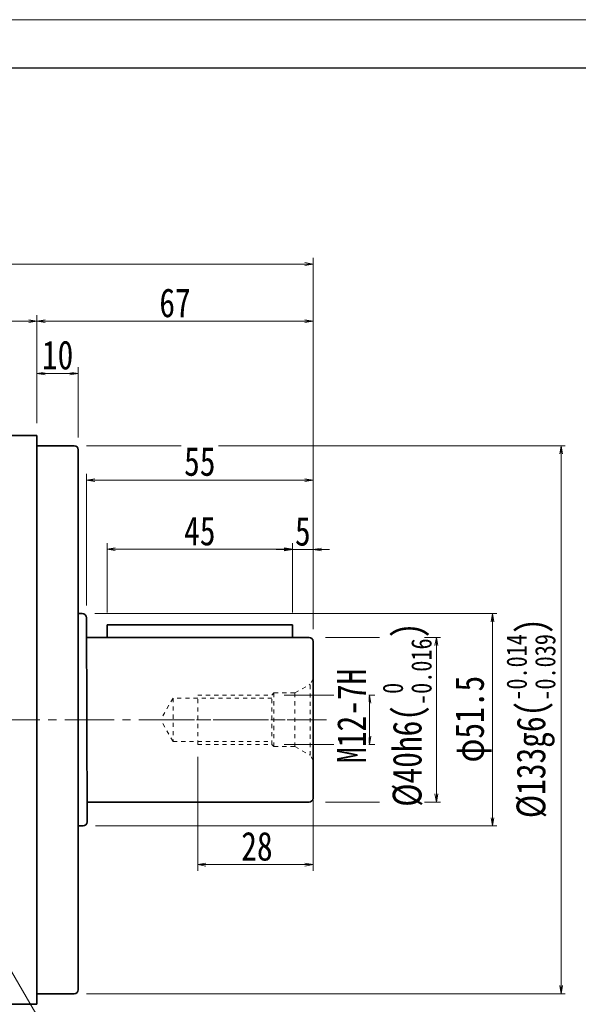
# Model space of a CAD drawing. Header units: millimetres. Extents: x -4 to 990, y 0 to 700.
# Tile 5 of 6: x 360 to 495, y 461 to 700. Entities that reach past the tile are written whole.
import ezdxf

# ---------------------------------------------------------------- set-up
doc = ezdxf.new("R2010")
doc.units = ezdxf.units.MM
doc.linetypes.add('点画线', pattern=[18, 12, -2, 2, -2])
doc.linetypes.add('虚线', pattern=[2, 1, -1])
for name, color, linetype, lineweight in [('中心线层', 1, '点画线', 18), ('图框_外框线', 7, 'Continuous', 18), ('尺寸线层', 3, 'Continuous', 18), ('粗实线层', 7, 'Continuous', 35)]:
    doc.layers.add(name, color=color, linetype=linetype, lineweight=lineweight)
doc.styles.add('宋体', font='SimSun.ttf', dxfattribs={"width": 0.8})
doc.dimstyles.new('A水平标注$0', dxfattribs={"dimtxt": 3.5, "dimasz": 2, "dimexe": 1.5, "dimexo": 3, "dimgap": 1.1, "dimtad": 1, "dimtoh": 1, "dimdec": 4, "dimdsep": 46, "dimtxsty": '宋体', "dimblk": 'OPEN', "dimcen": 3, "dimclrd": 3, "dimclre": 3, "dimclrt": 6, "dimadec": 0, "dimazin": 0, "dimtm": 1e-09, "dimtfac": 1, "dimtdec": 4, "dimtix": 1, "dimtmove": 0, "dimatfit": 3, "dimldrblk": 'OPEN', "dimfxl": 1, "dimtfill": 1, "dimtfillclr": 256, "dimlwd": 13, "dimlwe": 13, "dimarcsym": 0})
doc.dimstyles.new('D直径标注φ25', dxfattribs={"dimtxt": 3.5, "dimasz": 2, "dimexe": 1, "dimexo": 3, "dimtad": 1, "dimtoh": 1, "dimdec": 1, "dimdsep": 46, "dimtxsty": '宋体', "dimblk": 'OPEN', "dimcen": 3, "dimclrd": 3, "dimclre": 3, "dimclrt": 130, "dimadec": 0, "dimazin": 0, "dimtm": 1e-09, "dimtfac": 1, "dimtdec": 1, "dimtmove": 0, "dimatfit": 0, "dimldrblk": 'OPEN', "dimfxl": 1, "dimtfill": 1, "dimtfillclr": 256, "dimlwd": 13, "dimlwe": 13, "dimarcsym": 0})
doc.dimstyles.new('螺孔(M8-7H)', dxfattribs={"dimtxt": 3.5, "dimasz": 2, "dimexe": 1.25, "dimexo": 3, "dimtad": 1, "dimtoh": 1, "dimdec": 4, "dimdsep": 46, "dimtxsty": '宋体', "dimblk": 'OPEN', "dimcen": 3, "dimclrd": 3, "dimclre": 3, "dimclrt": 2, "dimadec": 0, "dimazin": 0, "dimtm": 1e-09, "dimtfac": 1, "dimtdec": 4, "dimtmove": 0, "dimatfit": 3, "dimldrblk": 'OPEN', "dimfxl": 1, "dimtfill": 1, "dimtfillclr": 256, "dimlwd": 9, "dimlwe": 9, "dimarcsym": 0})

# ---------------------------------------------------------------- blocks, each defined once
blk = doc.blocks.new('_Open')
at = {"color": 0, "linetype": 'ByBlock', "lineweight": -2}
for p, q in [((-1, 0.17), (0, 0)), ((-1, -0.17), (0, 0)), ((0, 0), (-1, 0))]:
    blk.add_line(p, q, dxfattribs=at)
blk = doc.blocks.new('*D10')
at = {"layer": 'Defpoints', "color": 0, "transparency": 16777216}
for p in [(363.92, 627.1), (243.92, 599.38), (363.92, 599.38)]:
    blk.add_point(p, dxfattribs=at)
at = {"layer": '尺寸线层', "color": 3, "lineweight": 13, "transparency": 16777216}
for p, q in [((243.92, 602.38), (243.92, 628.6)), ((363.92, 602.38), (363.92, 628.6)), ((245.92, 627.1), (361.92, 627.1))]:
    blk.add_line(p, q, dxfattribs=at)
at = {"layer": '尺寸线层', "color": 3, "lineweight": 13, "transparency": 16777216, "xscale": 2, "yscale": 2, "zscale": 2, "rotation": 180}
blk.add_blockref('_Open', (243.92, 627.1), dxfattribs=at)
at = {"layer": '尺寸线层', "color": 3, "lineweight": 13, "transparency": 16777216, "xscale": 2, "yscale": 2, "zscale": 2}
blk.add_blockref('_Open', (363.92, 627.1), dxfattribs=at)
at = {"layer": '尺寸线层', "color": 6, "transparency": 16777216, "insert": (303.92, 631.52), "char_height": 7, "attachment_point": 5, "style": '宋体', "bg_fill": 3, "box_fill_scale": 1.1, "bg_fill_color": 257, "bg_fill_transparency": 0}
blk.add_mtext('120', dxfattribs=at)
blk = doc.blocks.new('*D12')
at = {"layer": 'Defpoints', "color": 0, "transparency": 16777216}
for p in [(373.92, 614.43), (363.92, 599.38), (373.92, 595.88)]:
    blk.add_point(p, dxfattribs=at)
at = {"layer": '尺寸线层', "color": 3, "lineweight": 13, "transparency": 16777216}
for p, q in [((363.92, 602.38), (363.92, 615.93)), ((365.92, 614.43), (371.92, 614.43)), ((373.92, 598.88), (373.92, 615.93))]:
    blk.add_line(p, q, dxfattribs=at)
at = {"layer": '尺寸线层', "color": 3, "lineweight": 13, "transparency": 16777216, "xscale": 2, "yscale": 2, "zscale": 2, "rotation": 180}
blk.add_blockref('_Open', (363.92, 614.43), dxfattribs=at)
at = {"layer": '尺寸线层', "color": 3, "lineweight": 13, "transparency": 16777216, "xscale": 2, "yscale": 2, "zscale": 2}
blk.add_blockref('_Open', (373.92, 614.43), dxfattribs=at)
at = {"layer": '尺寸线层', "color": 6, "transparency": 16777216, "insert": (368.92, 618.85), "char_height": 7, "attachment_point": 5, "style": '宋体', "bg_fill": 3, "box_fill_scale": 1.1, "bg_fill_color": 257, "bg_fill_transparency": 0}
blk.add_mtext('10', dxfattribs=at)
blk = doc.blocks.new('*D13')
at = {"layer": 'Defpoints', "color": 0, "transparency": 16777216}
for p in [(430.92, 640.98), (176.92, 549.38), (430.92, 549.38)]:
    blk.add_point(p, dxfattribs=at)
at = {"layer": '尺寸线层', "color": 3, "lineweight": 13, "transparency": 16777216}
for p, q in [((176.92, 552.38), (176.92, 642.48)), ((178.92, 640.98), (428.92, 640.98)), ((430.92, 552.38), (430.92, 642.48))]:
    blk.add_line(p, q, dxfattribs=at)
at = {"layer": '尺寸线层', "color": 3, "lineweight": 13, "transparency": 16777216, "xscale": 2, "yscale": 2, "zscale": 2, "rotation": 180}
blk.add_blockref('_Open', (176.92, 640.98), dxfattribs=at)
at = {"layer": '尺寸线层', "color": 3, "lineweight": 13, "transparency": 16777216, "xscale": 2, "yscale": 2, "zscale": 2}
blk.add_blockref('_Open', (430.92, 640.98), dxfattribs=at)
at = {"layer": '尺寸线层', "color": 6, "transparency": 16777216, "insert": (303.92, 645.36), "char_height": 7, "attachment_point": 5, "style": '宋体', "bg_fill": 3, "box_fill_scale": 1.1, "bg_fill_color": 257, "bg_fill_transparency": 0}
blk.add_mtext('254', dxfattribs=at)
blk = doc.blocks.new('*D17')
at = {"layer": 'Defpoints', "color": 0, "transparency": 16777216}
for p in [(372.92, 596.88), (372.92, 463.88), (491.08, 463.88)]:
    blk.add_point(p, dxfattribs=at)
at = {"layer": '尺寸线层', "color": 3, "lineweight": 13, "transparency": 16777216}
for p, q in [((375.92, 596.88), (492.08, 596.88)), ((491.08, 594.88), (491.08, 465.88)), ((375.92, 463.88), (492.08, 463.88))]:
    blk.add_line(p, q, dxfattribs=at)
at = {"layer": '尺寸线层', "color": 3, "lineweight": 13, "transparency": 16777216, "xscale": 2, "yscale": 2, "zscale": 2}
for p, rotation in [((491.08, 596.88), 90), ((491.08, 463.88), 270)]:
    blk.add_blockref('_Open', p, dxfattribs=dict(at, rotation=rotation))
at = {"layer": '尺寸线层', "color": 130, "transparency": 16777216, "insert": (483.76, 530.74), "char_height": 7, "attachment_point": 5, "rotation": 90, "style": '宋体', "bg_fill": 3, "box_fill_scale": 1.1, "bg_fill_color": 257, "bg_fill_transparency": 0}
blk.add_mtext('{\\A1;\\A1;%%C133g6({\\H0.707107x;\\S-0.014^ -0.039;})}', dxfattribs=at)
blk = doc.blocks.new('*D29')
at = {"layer": 'Defpoints', "color": 0, "transparency": 16777216}
for p in [(430.92, 550.38), (430.92, 510.38)]:
    blk.add_point(p, dxfattribs=at)
at = {"layer": '尺寸线层', "color": 3, "lineweight": 13, "transparency": 16777216}
for p, q in [((433.92, 550.38), (461.82, 550.38)), ((460.82, 512.38), (460.82, 548.38)), ((433.92, 510.38), (461.82, 510.38))]:
    blk.add_line(p, q, dxfattribs=at)
at = {"layer": '尺寸线层', "color": 3, "lineweight": 13, "transparency": 16777216, "xscale": 2, "yscale": 2, "zscale": 2}
for p, rotation in [((460.82, 550.38), 90), ((460.82, 510.38), 270)]:
    blk.add_blockref('_Open', p, dxfattribs=dict(at, rotation=rotation))
at = {"layer": '尺寸线层', "color": 130, "transparency": 16777216, "insert": (453.72, 531.6), "char_height": 7, "attachment_point": 5, "rotation": 90, "style": '宋体', "bg_fill": 3, "box_fill_scale": 1.1, "bg_fill_color": 257, "bg_fill_transparency": 0}
blk.add_mtext('{\\A1;\\A1;%%C40h6({\\H0.707107x;\\S 0^ -0.016;})}', dxfattribs=at)
at = {"layer": 'Defpoints', "color": 0, "transparency": 16777216}
blk.add_point((460.82, 550.38), dxfattribs=at)
blk = doc.blocks.new('*D30')
at = {"layer": 'Defpoints', "color": 0}
for p in [(374.92, 556.13), (474.46, 556.13), (375.09, 504.62)]:
    blk.add_point(p, dxfattribs=at)
at = {"layer": '尺寸线层', "color": 3, "lineweight": 13}
for p, q in [((377.92, 556.13), (475.46, 556.13)), ((474.46, 506.62), (474.46, 554.13)), ((378.09, 504.62), (475.46, 504.62))]:
    blk.add_line(p, q, dxfattribs=at)
at = {"layer": '尺寸线层', "color": 3, "lineweight": 13, "xscale": 2, "yscale": 2, "zscale": 2}
for p, rotation in [((474.46, 556.13), 90), ((474.46, 504.62), 270)]:
    blk.add_blockref('_Open', p, dxfattribs=dict(at, rotation=rotation))
at = {"layer": '尺寸线层', "color": 130, "insert": (469.8, 530.53), "char_height": 7, "attachment_point": 5, "rotation": 90, "style": '宋体', "bg_fill": 3, "box_fill_scale": 1.1, "bg_fill_color": 257, "bg_fill_transparency": 0}
blk.add_mtext('φ51.5', dxfattribs=at)
blk = doc.blocks.new('*D31')
at = {"layer": 'Defpoints', "color": 0, "transparency": 16777216}
for p in [(420.92, 536.38), (420.92, 524.38), (444.62, 524.38)]:
    blk.add_point(p, dxfattribs=at)
at = {"layer": '尺寸线层', "color": 3, "lineweight": 9, "transparency": 16777216}
for p, q in [((423.92, 536.38), (445.87, 536.38)), ((444.62, 534.38), (444.62, 526.38)), ((423.92, 524.38), (445.87, 524.38))]:
    blk.add_line(p, q, dxfattribs=at)
at = {"layer": '尺寸线层', "color": 3, "lineweight": 9, "transparency": 16777216, "xscale": 2, "yscale": 2, "zscale": 2}
for p, rotation in [((444.62, 536.38), 90), ((444.62, 524.38), 270)]:
    blk.add_blockref('_Open', p, dxfattribs=dict(at, rotation=rotation))
at = {"layer": '尺寸线层', "color": 2, "transparency": 16777216, "insert": (440.22, 531.34), "char_height": 7, "attachment_point": 5, "rotation": 90, "style": '宋体', "bg_fill": 3, "box_fill_scale": 1.1, "bg_fill_color": 257, "bg_fill_transparency": 0}
blk.add_mtext('M12-7H', dxfattribs=at)
blk = doc.blocks.new('M12螺纹中心孔_3')
at = {"layer": '中心线层', "linetype": '点画线', "lineweight": 18}
blk.add_line((40.79, 0), (-3.25, 0), dxfattribs=at)
at = {"layer": '粗实线层', "color": 6, "linetype": '虚线', "lineweight": 18}
for p, q in [((0, -9.9), (0, 9.9)), ((0, 9.9), (0.74, 8.61)), ((4.4, 6.5), (0.74, 8.61)), ((0.74, -8.61), (0.74, 8.61)), ((9.5, 6.5), (4.4, 6.5)), ((4.4, -6.5), (4.4, 6.5)), ((10, 6), (9.5, 6.5)), ((9.5, -6.5), (9.5, 6.5)), ((28, 6), (10, 6)), ((10, -6), (10, 6)), ((10, 5.25), (34, 5.25)), ((28, -6), (28, 6)), ((34, 5.25), (34, -5.25)), ((34, 5.25), (37.03, 0)), ((34, -5.25), (37.03, 0)), ((4.4, -6.5), (0.74, -8.61)), ((9.5, -6.5), (4.4, -6.5)), ((10, -6), (9.5, -6.5)), ((34, -5.25), (10, -5.25)), ((28, -6), (10, -6)), ((0, -9.9), (0.74, -8.61))]:
    blk.add_line(p, q, dxfattribs=at)
blk = doc.blocks.new('*D32')
at = {"layer": 'Defpoints', "color": 0, "transparency": 16777216}
for p in [(402.92, 524.38), (430.92, 517.38), (402.92, 495.22)]:
    blk.add_point(p, dxfattribs=at)
at = {"layer": '尺寸线层', "color": 3, "lineweight": 13, "transparency": 16777216}
for p, q in [((402.92, 521.38), (402.92, 493.72)), ((430.92, 514.38), (430.92, 493.72)), ((428.92, 495.22), (404.92, 495.22))]:
    blk.add_line(p, q, dxfattribs=at)
at = {"layer": '尺寸线层', "color": 3, "lineweight": 13, "transparency": 16777216, "xscale": 2, "yscale": 2, "zscale": 2, "rotation": 180}
blk.add_blockref('_Open', (402.92, 495.22), dxfattribs=at)
at = {"layer": '尺寸线层', "color": 3, "lineweight": 13, "transparency": 16777216, "xscale": 2, "yscale": 2, "zscale": 2}
blk.add_blockref('_Open', (430.92, 495.22), dxfattribs=at)
at = {"layer": '尺寸线层', "color": 6, "transparency": 16777216, "insert": (417.29, 499.64), "char_height": 7, "attachment_point": 5, "style": '宋体', "bg_fill": 3, "box_fill_scale": 1.1, "bg_fill_color": 257, "bg_fill_transparency": 0}
blk.add_mtext('28', dxfattribs=at)
blk = doc.blocks.new('*D33')
at = {"layer": 'Defpoints', "color": 0, "transparency": 16777216}
for p in [(425.92, 571.7), (425.92, 553.38), (430.92, 549.38)]:
    blk.add_point(p, dxfattribs=at)
at = {"layer": '尺寸线层', "color": 3, "lineweight": 13, "transparency": 16777216}
for p, q in [((423.92, 571.7), (421.92, 571.7)), ((425.92, 556.38), (425.92, 573.2)), ((430.92, 571.7), (425.92, 571.7)), ((430.92, 552.38), (430.92, 573.2)), ((432.92, 571.7), (434.92, 571.7))]:
    blk.add_line(p, q, dxfattribs=at)
at = {"layer": '尺寸线层', "color": 3, "lineweight": 13, "transparency": 16777216, "xscale": 2, "yscale": 2, "zscale": 2}
blk.add_blockref('_Open', (425.92, 571.7), dxfattribs=at)
at = {"layer": '尺寸线层', "color": 3, "lineweight": 13, "transparency": 16777216, "xscale": 2, "yscale": 2, "zscale": 2, "rotation": 180}
blk.add_blockref('_Open', (430.92, 571.7), dxfattribs=at)
at = {"layer": '尺寸线层', "color": 6, "transparency": 16777216, "insert": (428.42, 576.09), "char_height": 7, "attachment_point": 5, "style": '宋体', "bg_fill": 3, "box_fill_scale": 1.1, "bg_fill_color": 257, "bg_fill_transparency": 0}
blk.add_mtext('5', dxfattribs=at)
blk = doc.blocks.new('*D34')
at = {"layer": 'Defpoints', "color": 0, "transparency": 16777216}
for p in [(380.92, 571.77), (380.92, 553.38), (425.92, 553.38)]:
    blk.add_point(p, dxfattribs=at)
at = {"layer": '尺寸线层', "color": 3, "lineweight": 13, "transparency": 16777216}
for p, q in [((380.92, 556.38), (380.92, 573.27)), ((423.92, 571.77), (382.92, 571.77)), ((425.92, 556.38), (425.92, 573.27))]:
    blk.add_line(p, q, dxfattribs=at)
at = {"layer": '尺寸线层', "color": 3, "lineweight": 13, "transparency": 16777216, "xscale": 2, "yscale": 2, "zscale": 2, "rotation": 180}
blk.add_blockref('_Open', (380.92, 571.77), dxfattribs=at)
at = {"layer": '尺寸线层', "color": 3, "lineweight": 13, "transparency": 16777216, "xscale": 2, "yscale": 2, "zscale": 2}
blk.add_blockref('_Open', (425.92, 571.77), dxfattribs=at)
at = {"layer": '尺寸线层', "color": 6, "transparency": 16777216, "insert": (403.42, 576.15), "char_height": 7, "attachment_point": 5, "style": '宋体', "bg_fill": 3, "box_fill_scale": 1.1, "bg_fill_color": 257, "bg_fill_transparency": 0}
blk.add_mtext('45', dxfattribs=at)
blk = doc.blocks.new('*D35')
at = {"layer": 'Defpoints', "color": 0}
for p in [(375.92, 588.53), (375.92, 555.13), (430.92, 549.38)]:
    blk.add_point(p, dxfattribs=at)
at = {"layer": '尺寸线层', "color": 3, "lineweight": 13}
for p, q in [((375.92, 558.13), (375.92, 590.03)), ((428.92, 588.53), (377.92, 588.53)), ((430.92, 552.38), (430.92, 590.03))]:
    blk.add_line(p, q, dxfattribs=at)
at = {"layer": '尺寸线层', "color": 3, "lineweight": 13, "xscale": 2, "yscale": 2, "zscale": 2, "rotation": 180}
blk.add_blockref('_Open', (375.92, 588.53), dxfattribs=at)
at = {"layer": '尺寸线层', "color": 3, "lineweight": 13, "xscale": 2, "yscale": 2, "zscale": 2}
blk.add_blockref('_Open', (430.92, 588.53), dxfattribs=at)
at = {"layer": '尺寸线层', "color": 6, "insert": (403.42, 593.03), "char_height": 7, "attachment_point": 5, "style": '宋体', "bg_fill": 3, "box_fill_scale": 1.1, "bg_fill_color": 257, "bg_fill_transparency": 0}
blk.add_mtext('55', dxfattribs=at)
blk = doc.blocks.new('*D36')
at = {"layer": 'Defpoints', "color": 0, "transparency": 16777216}
for p in [(430.92, 627.1), (363.92, 599.38), (430.92, 549.38)]:
    blk.add_point(p, dxfattribs=at)
at = {"layer": '尺寸线层', "color": 3, "lineweight": 13, "transparency": 16777216}
for p, q in [((363.92, 602.38), (363.92, 628.6)), ((430.92, 552.38), (430.92, 628.6)), ((365.92, 627.1), (428.92, 627.1))]:
    blk.add_line(p, q, dxfattribs=at)
at = {"layer": '尺寸线层', "color": 3, "lineweight": 13, "transparency": 16777216, "xscale": 2, "yscale": 2, "zscale": 2, "rotation": 180}
blk.add_blockref('_Open', (363.92, 627.1), dxfattribs=at)
at = {"layer": '尺寸线层', "color": 3, "lineweight": 13, "transparency": 16777216, "xscale": 2, "yscale": 2, "zscale": 2}
blk.add_blockref('_Open', (430.92, 627.1), dxfattribs=at)
at = {"layer": '尺寸线层', "color": 6, "transparency": 16777216, "insert": (397.42, 631.52), "char_height": 7, "attachment_point": 5, "style": '宋体', "bg_fill": 3, "box_fill_scale": 1.1, "bg_fill_color": 257, "bg_fill_transparency": 0}
blk.add_mtext('67', dxfattribs=at)

msp = doc.modelspace()

# ---------------------------------------------------------------- linework, layer by layer
at = {"layer": '中心线层'}
msp.add_line((172.64161, 530.37784), (434.17188, 530.37784), dxfattribs=at)
at = {"layer": '粗实线层'}
for p, q in [((243.92188, 599.37784), (363.92188, 599.37784)), ((363.92188, 461.37784), (363.92188, 599.37784)), ((363.92188, 596.87784), (372.92188, 596.87784)), ((373.92188, 595.87784), (373.92188, 464.87784)), ((372.92188, 463.87784), (363.92188, 463.87784)), ((363.92188, 461.37784), (243.92188, 461.37784))]:
    msp.add_line(p, q, dxfattribs=at)
for centre, start, end in [((372.92188, 595.87784), 0, 90), ((372.92188, 464.87784), 270, 360)]:
    msp.add_arc(centre, 1, start, end, dxfattribs=at)

# ---------------------------------------------------------------- next in the draw order: dimensions: what is measured, and where the dimension line sits
at = {"layer": '尺寸线层'}
dim = msp.add_linear_dim(base=(363.92188, 627.10235), p1=(243.92188, 599.37784), p2=(363.92188, 599.37784), dimstyle='A水平标注$0', override={"dimtxt": 7, "dimgap": 1, "dimblk": 'Open', "dimtfill": 1, "dimtfillclr": 256}, dxfattribs=at)
dim.commit()
dim.dimension.update_dxf_attribs({"geometry": '*D10', "text_midpoint": (303.92188, 627.10235), "dimtype": 160})

# ---------------------------------------------------------------- next in the draw order: dimensions: what is measured, and where the dimension line sits
dim = msp.add_linear_dim(base=(373.92188, 614.42576), p1=(363.92188, 599.37784), p2=(373.92188, 595.87784), dimstyle='A水平标注$0', override={"dimtxt": 7, "dimgap": 1, "dimblk": 'Open', "dimtfill": 1, "dimtfillclr": 256}, dxfattribs=at)
dim.commit()
dim.dimension.update_dxf_attribs({"geometry": '*D12', "text_midpoint": (368.92188, 614.42576), "dimtype": 160})

# ---------------------------------------------------------------- next in the draw order: dimensions: what is measured, and where the dimension line sits
dim = msp.add_linear_dim(base=(430.92188, 640.98068), p1=(176.92188, 549.37784), p2=(430.92188, 549.37784), dimstyle='A水平标注$0', override={"dimtxt": 7, "dimgap": 1, "dimblk": 'Open', "dimtfill": 1, "dimtfillclr": 256}, dxfattribs=at)
dim.commit()
dim.dimension.update_dxf_attribs({"geometry": '*D13', "text_midpoint": (303.92188, 640.98068), "dimtype": 160})

# ---------------------------------------------------------------- next in the draw order: dimensions: what is measured, and where the dimension line sits
dim = msp.add_linear_dim(base=(491.08412, 463.87784), p1=(372.92188, 596.87784), p2=(372.92188, 463.87784), angle=270, text='{\\A1;\\A1;%%C133g6({\\H0.707107x;\\S-0.014^ -0.039;})}', dimstyle='D直径标注φ25', override={"dimtxt": 7, "dimgap": 1, "dimpost": 'φ<>', "dimtp": -0.014, "dimtm": 0.039, "dimtdec": 3, "dimtzin": 8}, dxfattribs=at)
dim.commit()
dim.dimension.update_dxf_attribs({"geometry": '*D17', "text_midpoint": (491.08412, 530.73753), "dimtype": 160})

# ---------------------------------------------------------------- next in the draw order: linework, layer by layer
at = {"layer": '尺寸线层', "color": 0, "linetype": 'Continuous'}
msp.add_line((348.45009, 485.18127), (377.53291, 435.24603), dxfattribs=at)
at = {"layer": '粗实线层'}
for p, q in [((374.92188, 556.12784), (373.92188, 556.12784)), ((374.92188, 556.12784), (373.92188, 556.12784)), ((376.08753, 505.61866), (375.92188, 555.12784)), ((376.08753, 505.61866), (375.92188, 555.12784)), ((374.08753, 504.61866), (375.08753, 504.61866)), ((374.08753, 504.61866), (375.08753, 504.61866))]:
    msp.add_line(p, q, dxfattribs=at)
for centre, start, end in [((374.92188, 555.12784), 0, 90), ((374.92188, 555.12784), 0, 90), ((375.08753, 505.61866), 270, 360), ((375.08753, 505.61866), 270, 360)]:
    msp.add_arc(centre, 1, start, end, dxfattribs=at)

# ---------------------------------------------------------------- next in the draw order: dimensions: what is measured, and where the dimension line sits
at = {"layer": '尺寸线层'}
dim = msp.add_linear_dim(base=(460.81851, 550.37784), p1=(430.92188, 510.37784), p2=(430.92188, 550.37784), angle=90, text='{\\A1;\\A1;%%C40h6({\\H0.707107x;\\S 0^ -0.016;})}', dimstyle='D直径标注φ25', override={"dimtxt": 7, "dimgap": 1, "dimpost": 'φ<>', "dimtp": 0, "dimtm": 0.016, "dimtdec": 3, "dimtzin": 8}, dxfattribs=at)
dim.commit()
dim.dimension.update_dxf_attribs({"geometry": '*D29', "text_midpoint": (460.81851, 531.59735), "dimtype": 160})

# ---------------------------------------------------------------- next in the draw order: dimensions: what is measured, and where the dimension line sits
dim = msp.add_linear_dim(base=(474.45791, 556.12784), p1=(375.08753, 504.61866), p2=(374.92188, 556.12784), angle=90, dimstyle='D直径标注φ25', override={"dimtxt": 7, "dimgap": 1, "dimpost": 'φ<>'}, dxfattribs=at)
dim.commit()
dim.dimension.update_dxf_attribs({"geometry": '*D30', "text_midpoint": (474.45791, 530.52896), "dimtype": 160})

# ---------------------------------------------------------------- next in the draw order: linework, layer by layer
at = {"layer": '粗实线层'}
for p, q in [((425.92188, 553.37784), (380.92188, 553.37784)), ((380.92188, 553.37784), (380.92188, 550.37784)), ((425.92188, 553.37784), (425.92188, 550.37784)), ((375.92188, 550.37784), (429.92188, 550.37784)), ((430.92188, 549.37784), (430.92188, 511.37784)), ((429.92188, 510.37784), (375.92188, 510.37784))]:
    msp.add_line(p, q, dxfattribs=at)
for centre, start, end in [((429.92188, 549.37784), 0, 90), ((429.92188, 511.37784), 270, 0)]:
    msp.add_arc(centre, 1, start, end, dxfattribs=at)

# ---------------------------------------------------------------- next in the draw order: dimensions: what is measured, and where the dimension line sits
at = {"layer": '尺寸线层'}
dim = msp.add_linear_dim(base=(444.62445, 524.37784), p1=(420.92188, 536.37784), p2=(420.92188, 524.37784), angle=270, dimstyle='螺孔(M8-7H)', override={"dimtxt": 7, "dimgap": 1, "dimpost": 'M<>-7H'}, dxfattribs=at)
dim.commit()
dim.dimension.update_dxf_attribs({"geometry": '*D31', "text_midpoint": (444.62445, 531.34398), "dimtype": 160})

# ---------------------------------------------------------------- next in the draw order: block references
at = {"layer": '粗实线层', "xscale": -1}
msp.add_blockref('M12螺纹中心孔_3', (430.92188, 530.37784), dxfattribs=at)

# ---------------------------------------------------------------- next in the draw order: dimensions: what is measured, and where the dimension line sits
at = {"layer": '尺寸线层'}
dim = msp.add_linear_dim(base=(425.92188, 571.70251), p1=(430.92188, 549.37784), p2=(425.92188, 553.37784), dimstyle='A水平标注$0', override={"dimtxt": 7, "dimgap": 1, "dimblk": 'Open', "dimtfill": 1, "dimtfillclr": 256}, dxfattribs=at)
dim.commit()
dim.dimension.update_dxf_attribs({"geometry": '*D33', "text_midpoint": (428.42188, 571.70251), "dimtype": 160})

# ---------------------------------------------------------------- next in the draw order: dimensions: what is measured, and where the dimension line sits
for base, p1, p2, picture, middle in [((380.92188, 571.76738), (425.92188, 553.37784), (380.92188, 553.37784), '*D34', (403.42188, 571.76738)), ((402.92188, 495.22182), (430.92188, 517.37784), (402.92188, 524.37784), '*D32', (417.2865, 495.22182))]:
    dim = msp.add_linear_dim(base=base, p1=p1, p2=p2, dimstyle='A水平标注$0', override={"dimtxt": 7, "dimgap": 1, "dimblk": 'Open', "dimtfill": 1, "dimtfillclr": 256}, dxfattribs=at)
    dim.commit()
    dim.dimension.update_dxf_attribs({"geometry": picture, "text_midpoint": middle, "dimtype": 160})

# ---------------------------------------------------------------- next in the draw order: dimensions: what is measured, and where the dimension line sits
dim = msp.add_linear_dim(base=(375.92188, 588.53001), p1=(430.92188, 549.37784), p2=(375.92188, 555.12784), dimstyle='A水平标注$0', override={"dimtxt": 7, "dimgap": 1, "dimblk": 'Open', "dimtfill": 1, "dimtfillclr": 256}, dxfattribs=at)
dim.commit()
dim.dimension.update_dxf_attribs({"geometry": '*D35', "text_midpoint": (403.42188, 588.53001), "dimtype": 160})

# ---------------------------------------------------------------- next in the draw order: dimensions: what is measured, and where the dimension line sits
dim = msp.add_linear_dim(base=(430.92188, 627.10235), p1=(363.92188, 599.37784), p2=(430.92188, 549.37784), dimstyle='A水平标注$0', override={"dimtxt": 7, "dimgap": 1, "dimblk": 'Open', "dimtfill": 1, "dimtfillclr": 256}, dxfattribs=at)
dim.commit()
dim.dimension.update_dxf_attribs({"geometry": '*D36', "text_midpoint": (397.42188, 627.10235), "dimtype": 160})

# ---------------------------------------------------------------- next in the draw order: linework, layer by layer
at = {"layer": '图框_外框线', "color": 3}
msp.add_lwpolyline([(0, 0), (990.28344, 0), (990.28344, 700.27186), (0, 700.27186)], close=True, dxfattribs=at)
at = {"layer": '图框_外框线', "color": 3, "lineweight": 25}
msp.add_lwpolyline([(58.94544, 11.78909), (978.49435, 11.78909), (978.49435, 688.48277), (58.94544, 688.48277)], close=True, dxfattribs=at)

doc.saveas('drawing.dxf')
